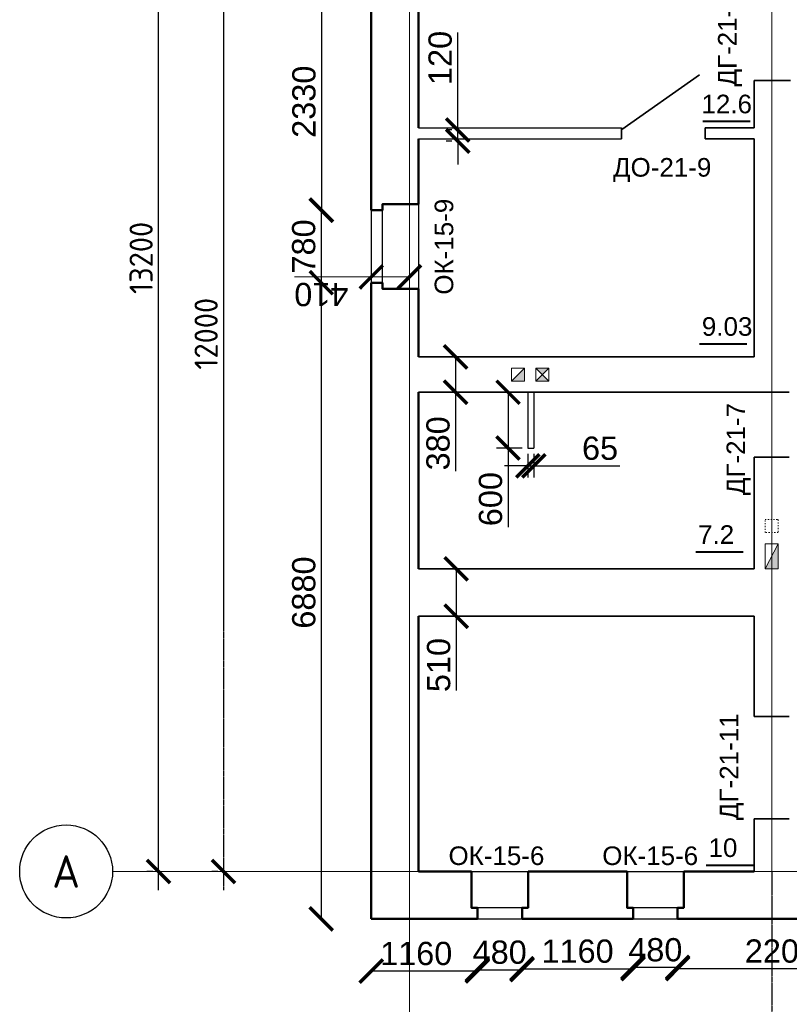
# Model space of a CAD drawing. Header units: millimetres. Extents: x -2096172177 to 2055029645, y -728784453 to 1899906214.
# Tile 47 of 109: x 1771006 to 1779290, y 933239 to 943830. Entities that reach past the tile are written whole.
import ezdxf
from ezdxf.enums import TextEntityAlignment as Align

# ---------------------------------------------------------------- set-up
doc = ezdxf.new("R2010")
doc.units = ezdxf.units.MM
doc.linetypes.add('ACAD_ISO03W100', pattern=[30, 12, -18])
doc.linetypes.add('DASHDOT_axis', pattern=[24, 20, -1.5, 1, -1.5])
for name, color, linetype, lineweight in [('Вентканалы', 214, 'Continuous', 18), ('Внутренние стены', 3, 'Continuous', 35), ('Двери', 20, 'Continuous', 25), ('Наружные стены', 1, 'Continuous', 50), ('Окна и двери', 4, 'Continuous', 25), ('Площади', 5, 'Continuous', 20), ('Простенки и окна', 80, 'Continuous', 18), ('Размеры окон', 6, 'Continuous', 18), ('Толщины привязок', 130, 'Continuous', 18)]:
    doc.layers.add(name, color=color, linetype=linetype, lineweight=lineweight)
doc.styles.add('GOST-2.304_Type-B', font='GOST Common.ttf')
doc.styles.add('Аннотативный', font='arial.ttf')
doc.styles.add('стиль для стен', font='arial.ttf')
doc.dimstyles.new('Для размеров СТЕН', dxfattribs={"dimtxt": 2.5, "dimasz": 2.5, "dimexe": 1.25, "dimexo": 0.625, "dimtad": 1, "dimtxsty": 'стиль для стен', "dimblk": 'ARCHTICK', "dimcen": 2.5, "dimadec": 0, "dimazin": 0, "dimtfac": 1, "dimtmove": 0, "dimatfit": 3, "dimfxl": 1, "dimarcsym": 0})

# ---------------------------------------------------------------- blocks, each defined once
blk = doc.blocks.new('_ArchTick')
at = {"color": 0, "linetype": 'ByBlock', "const_width": 0.15}
blk.add_lwpolyline([(-0.5, -0.5), (0.5, 0.5)], dxfattribs=at)
blk = doc.blocks.new('*D31')
at = {"layer": 'Defpoints', "color": 0, "transparency": 16777216}
for p in [(1774790, 941781), (1774252, 941001), (1774790, 941001)]:
    blk.add_point(p, dxfattribs=at)
at = {"layer": 'Простенки и окна', "color": 0, "lineweight": -2, "transparency": 16777216}
blk.add_line((1774252, 941781), (1774252, 941001), dxfattribs=at)
at = {"layer": 'Простенки и окна', "color": 0, "lineweight": -2, "transparency": 16777216, "xscale": 250, "yscale": 250, "zscale": 250}
for p, rotation in [((1774252, 941781), 90), ((1774252, 941001), 270)]:
    blk.add_blockref('_ArchTick', p, dxfattribs=dict(at, rotation=rotation))
at = {"layer": 'Простенки и окна', "color": 0, "transparency": 16777216, "insert": (1774064, 941391), "char_height": 250, "attachment_point": 5, "rotation": 90, "style": 'стиль для стен'}
blk.add_mtext('780', dxfattribs=at)
blk = doc.blocks.new('*D32')
at = {"layer": 'Defpoints', "color": 0, "transparency": 16777216}
for p in [(1775933, 934158), (1776413, 934158), (1776413, 933611)]:
    blk.add_point(p, dxfattribs=at)
at = {"layer": 'Простенки и окна', "color": 0, "lineweight": -2, "transparency": 16777216}
blk.add_line((1775933, 933611), (1776413, 933611), dxfattribs=at)
at = {"layer": 'Простенки и окна', "color": 0, "lineweight": -2, "transparency": 16777216, "xscale": 250, "yscale": 250, "zscale": 250, "rotation": 180}
blk.add_blockref('_ArchTick', (1775933, 933611), dxfattribs=at)
at = {"layer": 'Простенки и окна', "color": 0, "lineweight": -2, "transparency": 16777216, "xscale": 250, "yscale": 250, "zscale": 250}
blk.add_blockref('_ArchTick', (1776413, 933611), dxfattribs=at)
at = {"layer": 'Простенки и окна', "color": 0, "transparency": 16777216, "insert": (1776173, 933798), "char_height": 250, "attachment_point": 5, "style": 'стиль для стен'}
blk.add_mtext('480', dxfattribs=at)
blk = doc.blocks.new('*D33')
at = {"layer": 'Defpoints', "color": 0, "transparency": 16777216}
for p in [(1777608, 934158), (1778088, 934158), (1778088, 933637)]:
    blk.add_point(p, dxfattribs=at)
at = {"layer": 'Простенки и окна', "color": 0, "lineweight": -2, "transparency": 16777216}
blk.add_line((1777608, 933637), (1778088, 933637), dxfattribs=at)
at = {"layer": 'Простенки и окна', "color": 0, "lineweight": -2, "transparency": 16777216, "xscale": 250, "yscale": 250, "zscale": 250, "rotation": 180}
blk.add_blockref('_ArchTick', (1777608, 933637), dxfattribs=at)
at = {"layer": 'Простенки и окна', "color": 0, "lineweight": -2, "transparency": 16777216, "xscale": 250, "yscale": 250, "zscale": 250}
blk.add_blockref('_ArchTick', (1778088, 933637), dxfattribs=at)
at = {"layer": 'Простенки и окна', "color": 0, "transparency": 16777216, "insert": (1777848, 933824), "char_height": 250, "attachment_point": 5, "style": 'стиль для стен'}
blk.add_mtext('480', dxfattribs=at)
blk = doc.blocks.new('*D34')
at = {"layer": 'Defpoints', "color": 0, "transparency": 16777216}
for p in [(1774252, 941001), (1774252, 934158), (1774790, 934158)]:
    blk.add_point(p, dxfattribs=at)
at = {"layer": 'Простенки и окна', "color": 0, "lineweight": -2, "transparency": 16777216}
blk.add_line((1774252, 941001), (1774252, 934158), dxfattribs=at)
at = {"layer": 'Простенки и окна', "color": 0, "lineweight": -2, "transparency": 16777216, "xscale": 250, "yscale": 250, "zscale": 250}
for p, rotation in [((1774252, 941001), 90), ((1774252, 934158), 270)]:
    blk.add_blockref('_ArchTick', p, dxfattribs=dict(at, rotation=rotation))
at = {"layer": 'Простенки и окна', "color": 0, "transparency": 16777216, "insert": (1774065, 937668), "char_height": 250, "attachment_point": 5, "rotation": 90, "style": 'стиль для стен'}
blk.add_mtext('6880', dxfattribs=at)
blk = doc.blocks.new('*D35')
at = {"layer": 'Defpoints', "color": 0, "transparency": 16777216}
for p in [(1774251, 944116), (1774251, 941781), (1774254, 941781)]:
    blk.add_point(p, dxfattribs=at)
at = {"layer": 'Простенки и окна', "color": 0, "lineweight": -2, "transparency": 16777216}
blk.add_line((1774254, 944116), (1774254, 941781), dxfattribs=at)
at = {"layer": 'Простенки и окна', "color": 0, "lineweight": -2, "transparency": 16777216, "xscale": 250, "yscale": 250, "zscale": 250}
for p, rotation in [((1774254, 944116), 90), ((1774254, 941781), 270)]:
    blk.add_blockref('_ArchTick', p, dxfattribs=dict(at, rotation=rotation))
at = {"layer": 'Простенки и окна', "color": 0, "transparency": 16777216, "insert": (1774067, 942948), "char_height": 250, "attachment_point": 5, "rotation": 90, "style": 'стиль для стен'}
blk.add_mtext('2330', dxfattribs=at)
blk = doc.blocks.new('*D48')
at = {"layer": 'Defpoints', "color": 0, "transparency": 16777216}
for p in [(1775300, 937923), (1775300, 937413), (1775705, 937413)]:
    blk.add_point(p, dxfattribs=at)
at = {"layer": 'Толщины привязок', "color": 0, "lineweight": -2, "transparency": 16777216}
for p, q in [((1775363, 937923), (1775830, 937923)), ((1775705, 937923), (1775705, 937413)), ((1775363, 937413), (1775830, 937413)), ((1775705, 937413), (1775705, 936613))]:
    blk.add_line(p, q, dxfattribs=at)
at = {"layer": 'Толщины привязок', "color": 0, "lineweight": -2, "transparency": 16777216, "xscale": 250, "yscale": 250, "zscale": 250}
for p, rotation in [((1775705, 937923), 90), ((1775705, 937413), 270)]:
    blk.add_blockref('_ArchTick', p, dxfattribs=dict(at, rotation=rotation))
at = {"layer": 'Толщины привязок', "color": 0, "transparency": 16777216, "insert": (1775517, 936888), "char_height": 250, "attachment_point": 5, "rotation": 90, "style": 'стиль для стен'}
blk.add_mtext('510', dxfattribs=at)
blk = doc.blocks.new('*D49')
at = {"layer": 'Defpoints', "color": 0, "transparency": 16777216}
for p in [(1775300, 940203), (1775300, 939823), (1775698, 939823)]:
    blk.add_point(p, dxfattribs=at)
at = {"layer": 'Толщины привязок', "color": 0, "lineweight": -2, "transparency": 16777216}
for p, q in [((1775363, 940203), (1775823, 940203)), ((1775698, 940203), (1775698, 939823)), ((1775363, 939823), (1775823, 939823)), ((1775698, 939823), (1775698, 938973))]:
    blk.add_line(p, q, dxfattribs=at)
at = {"layer": 'Толщины привязок', "color": 0, "lineweight": -2, "transparency": 16777216, "xscale": 250, "yscale": 250, "zscale": 250}
for p, rotation in [((1775698, 940203), 90), ((1775698, 939823), 270)]:
    blk.add_blockref('_ArchTick', p, dxfattribs=dict(at, rotation=rotation))
at = {"layer": 'Толщины привязок', "color": 0, "transparency": 16777216, "insert": (1775510, 939273), "char_height": 250, "attachment_point": 5, "rotation": 90, "style": 'стиль для стен'}
blk.add_mtext('380', dxfattribs=at)
blk = doc.blocks.new('*D50')
at = {"layer": 'Defpoints', "color": 0, "transparency": 16777216}
for p in [(1775721, 942644), (1775721, 942524), (1775721, 942524)]:
    blk.add_point(p, dxfattribs=at)
at = {"layer": 'Толщины привязок', "color": 0, "lineweight": -2, "transparency": 16777216}
for p, q in [((1775721, 942644), (1775721, 943694)), ((1775659, 942644), (1775596, 942644)), ((1775721, 942524), (1775721, 942644)), ((1775659, 942524), (1775596, 942524)), ((1775721, 942524), (1775721, 942274))]:
    blk.add_line(p, q, dxfattribs=at)
at = {"layer": 'Толщины привязок', "color": 0, "lineweight": -2, "transparency": 16777216, "xscale": 250, "yscale": 250, "zscale": 250}
for p, rotation in [((1775721, 942644), 270), ((1775721, 942524), 90)]:
    blk.add_blockref('_ArchTick', p, dxfattribs=dict(at, rotation=rotation))
at = {"layer": 'Толщины привязок', "color": 0, "transparency": 16777216, "insert": (1775533, 943419), "char_height": 250, "attachment_point": 5, "rotation": 90, "style": 'стиль для стен'}
blk.add_mtext('120', dxfattribs=at)
blk = doc.blocks.new('*D51')
at = {"layer": 'Defpoints', "color": 0, "transparency": 16777216}
for p in [(1776475, 939823), (1776263, 939223), (1776475, 939223)]:
    blk.add_point(p, dxfattribs=at)
at = {"layer": 'Толщины привязок', "color": 0, "lineweight": -2, "transparency": 16777216}
for p, q in [((1776413, 939823), (1776138, 939823)), ((1776263, 939823), (1776263, 939223)), ((1776413, 939223), (1776138, 939223)), ((1776263, 939223), (1776263, 938373))]:
    blk.add_line(p, q, dxfattribs=at)
at = {"layer": 'Толщины привязок', "color": 0, "lineweight": -2, "transparency": 16777216, "xscale": 250, "yscale": 250, "zscale": 250}
for p, rotation in [((1776263, 939823), 90), ((1776263, 939223), 270)]:
    blk.add_blockref('_ArchTick', p, dxfattribs=dict(at, rotation=rotation))
at = {"layer": 'Толщины привязок', "color": 0, "transparency": 16777216, "insert": (1776075, 938673), "char_height": 250, "attachment_point": 5, "rotation": 90, "style": 'стиль для стен'}
blk.add_mtext('600', dxfattribs=at)
blk = doc.blocks.new('*D52')
at = {"layer": 'Defpoints', "color": 0, "transparency": 16777216}
for p in [(1776475, 939223), (1776540, 939223), (1776540, 939031)]:
    blk.add_point(p, dxfattribs=at)
at = {"layer": 'Толщины привязок', "color": 0, "lineweight": -2, "transparency": 16777216}
for p, q in [((1776475, 939160), (1776475, 938906)), ((1776540, 939160), (1776540, 938906)), ((1776475, 939031), (1776225, 939031)), ((1776475, 939031), (1776540, 939031)), ((1776540, 939031), (1777465, 939031))]:
    blk.add_line(p, q, dxfattribs=at)
at = {"layer": 'Толщины привязок', "color": 0, "lineweight": -2, "transparency": 16777216, "xscale": 250, "yscale": 250, "zscale": 250}
blk.add_blockref('_ArchTick', (1776475, 939031), dxfattribs=at)
at = {"layer": 'Толщины привязок', "color": 0, "lineweight": -2, "transparency": 16777216, "xscale": 250, "yscale": 250, "zscale": 250, "rotation": 180}
blk.add_blockref('_ArchTick', (1776540, 939031), dxfattribs=at)
at = {"layer": 'Толщины привязок', "color": 0, "transparency": 16777216, "insert": (1777253, 939219), "char_height": 250, "attachment_point": 5, "style": 'стиль для стен'}
blk.add_mtext('65', dxfattribs=at)
blk = doc.blocks.new('*D57')
at = {"layer": 'Defpoints', "color": 0, "transparency": 16777216}
for p in [(1776413, 933622), (1777608, 933622), (1777608, 933622)]:
    blk.add_point(p, dxfattribs=at)
at = {"layer": 'Простенки и окна', "color": 0, "lineweight": -2, "transparency": 16777216}
blk.add_line((1776413, 933622), (1777608, 933622), dxfattribs=at)
at = {"layer": 'Простенки и окна', "color": 0, "lineweight": -2, "transparency": 16777216, "xscale": 250, "yscale": 250, "zscale": 250, "rotation": 180}
blk.add_blockref('_ArchTick', (1776413, 933622), dxfattribs=at)
at = {"layer": 'Простенки и окна', "color": 0, "lineweight": -2, "transparency": 16777216, "xscale": 250, "yscale": 250, "zscale": 250}
blk.add_blockref('_ArchTick', (1777608, 933622), dxfattribs=at)
at = {"layer": 'Простенки и окна', "color": 0, "transparency": 16777216, "insert": (1777011, 933809), "char_height": 250, "attachment_point": 5, "style": 'стиль для стен'}
blk.add_mtext('1160', dxfattribs=at)
blk = doc.blocks.new('*D58')
at = {"layer": 'Defpoints', "color": 0, "transparency": 16777216}
for p in [(1774790, 934158), (1774790, 933597), (1775933, 933613)]:
    blk.add_point(p, dxfattribs=at)
at = {"layer": 'Простенки и окна', "color": 0, "lineweight": -2, "transparency": 16777216}
blk.add_line((1775933, 933597), (1774790, 933597), dxfattribs=at)
at = {"layer": 'Простенки и окна', "color": 0, "lineweight": -2, "transparency": 16777216, "xscale": 250, "yscale": 250, "zscale": 250, "rotation": 180}
blk.add_blockref('_ArchTick', (1774790, 933597), dxfattribs=at)
at = {"layer": 'Простенки и окна', "color": 0, "lineweight": -2, "transparency": 16777216, "xscale": 250, "yscale": 250, "zscale": 250}
blk.add_blockref('_ArchTick', (1775933, 933597), dxfattribs=at)
at = {"layer": 'Простенки и окна', "color": 0, "transparency": 16777216, "insert": (1775274, 933784), "char_height": 250, "attachment_point": 5, "style": 'стиль для стен'}
blk.add_mtext('1160', dxfattribs=at)
blk = doc.blocks.new('*D59')
at = {"layer": 'Defpoints', "color": 0, "transparency": 16777216}
for p in [(1778088, 933639), (1780311, 933623), (1780311, 933623)]:
    blk.add_point(p, dxfattribs=at)
at = {"layer": 'Простенки и окна', "color": 0, "lineweight": -2, "transparency": 16777216}
blk.add_line((1778088, 933623), (1780311, 933623), dxfattribs=at)
at = {"layer": 'Простенки и окна', "color": 0, "lineweight": -2, "transparency": 16777216, "xscale": 250, "yscale": 250, "zscale": 250, "rotation": 180}
blk.add_blockref('_ArchTick', (1778088, 933623), dxfattribs=at)
at = {"layer": 'Простенки и окна', "color": 0, "lineweight": -2, "transparency": 16777216, "xscale": 250, "yscale": 250, "zscale": 250}
blk.add_blockref('_ArchTick', (1780311, 933623), dxfattribs=at)
at = {"layer": 'Простенки и окна', "color": 0, "transparency": 16777216, "insert": (1779200, 933810), "char_height": 250, "attachment_point": 5, "style": 'стиль для стен'}
blk.add_mtext('2200', dxfattribs=at)

msp = doc.modelspace()

# ---------------------------------------------------------------- hatches: boundary and pattern name
at = {"layer": 'Вентканалы'}
h = msp.add_hatch(color=256, dxfattribs=at)
h.dxf.hatch_style = 1
h.paths.add_polyline_path([(1776300.114, 939942.654), (1776440.114, 939942.654), (1776440.114, 940082.654)])
h = msp.add_hatch(color=256, dxfattribs=at)
h.dxf.hatch_style = 1
h.paths.add_polyline_path([(1776700.114, 940082.654), (1776560.114, 940082.654), (1776630.114, 940012.654)])
h.paths.add_polyline_path([(1776700.114, 939942.654), (1776630.114, 940012.654), (1776560.114, 939942.654)])
h = msp.add_hatch(color=256, dxfattribs=at)
h.dxf.hatch_style = 1
h.paths.add_polyline_path([(1779170.111, 938192.654), (1779030.111, 937922.654), (1779170.111, 937922.654)])

# ---------------------------------------------------------------- linework, layer by layer
for p, q in [((1772500.484, 934467.654), (1772500.484, 948067.654)), ((1773200.484, 946867.654), (1773200.484, 937467.654))]:
    msp.add_line(p, q)
at = {"linetype": 'DASHDOT_axis', "lineweight": 20, "ltscale": 0.6}
for p, q in [((1775200.484, 947867.654), (1775200.484, 934667.654)), ((1779100.484, 947867.654), (1779100.484, 934667.654)), ((1775200.484, 934667.654), (1772000.484, 934667.654)), ((1775200.484, 934667.654), (1775200.484, 931467.654))]:
    msp.add_line(p, q, dxfattribs=at)
at = {"linetype": 'DASHDOT_axis'}
for p, q in [((1773200.484, 937867.654), (1773200.484, 934467.654)), ((1772437.984, 934667.654), (1772375.484, 934667.654)), ((1773137.984, 934667.654), (1773075.484, 934667.654)), ((1779100.484, 934667.654), (1779100.484, 931467.654))]:
    msp.add_line(p, q, dxfattribs=at)
at = {"linetype": 'DASHDOT_axis', "lineweight": 15, "ltscale": 100}
msp.add_line((1775200.484, 934667.654), (1785400.484, 934667.654), dxfattribs=at)
msp.add_circle((1771505.859, 934667.654), 500)
at = {"layer": 'Вентканалы'}
for p, q in [((1776300.114, 939942.654), (1776440.114, 940082.654)), ((1776560.114, 939942.654), (1776700.114, 940082.654)), ((1776560.114, 940082.654), (1776700.114, 939942.654)), ((1779170.111, 938192.654), (1779030.111, 937922.654))]:
    msp.add_line(p, q, dxfattribs=at)
for points in [[(1776300.114, 940082.654), (1776440.114, 940082.654), (1776440.114, 939942.654), (1776300.114, 939942.654)], [(1776560.114, 940082.654), (1776700.114, 940082.654), (1776700.114, 939942.654), (1776560.114, 939942.654)], [(1779030.111, 937922.654), (1779030.111, 938192.654), (1779170.111, 938192.654), (1779170.111, 937922.654)]]:
    msp.add_lwpolyline(points, close=True, dxfattribs=at)
at = {"layer": 'Вентканалы', "linetype": 'ACAD_ISO03W100'}
msp.add_lwpolyline([(1779030.111, 938452.654), (1779170.111, 938452.654), (1779170.111, 938312.654), (1779030.111, 938312.654)], close=True, dxfattribs=at)
at = {"layer": 'Внутренние стены'}
for p, q in [((1777487.255, 942647.987), (1778322.425, 943235.549)), ((1778910.484, 943174.573), (1778910.484, 942667.654)), ((1778910.484, 943174.573), (1779302.763, 943174.573)), ((1777485.02, 942547.654), (1777485.02, 942667.654)), ((1778385.02, 942667.654), (1778910.484, 942667.654)), ((1778385.02, 942547.654), (1778385.02, 942667.654)), ((1778910.484, 942547.654), (1778910.484, 940202.654)), ((1775300.484, 940202.654), (1778910.484, 940202.654)), ((1775300.484, 939822.654), (1778910.484, 939822.654)), ((1778910.484, 939122.654), (1778910.484, 937922.654)), ((1775300.484, 937922.654), (1778910.484, 937922.654)), ((1775300.484, 937412.654), (1778910.484, 937412.654)), ((1778910.484, 937412.654), (1778910.484, 936335.15)), ((1778910.484, 935235.154), (1778910.484, 934667.654))]:
    msp.add_line(p, q, dxfattribs=at)
at = {"layer": 'Внутренние стены', "lineweight": 30}
for p, q in [((1775300.484, 942667.654), (1777485.02, 942667.654)), ((1776475.02, 939822.654), (1776475.02, 939222.654)), ((1776540.02, 939822.654), (1776540.02, 939222.654)), ((1776475.02, 939222.654), (1776540.02, 939222.654))]:
    msp.add_line(p, q, dxfattribs=at)
at = {"layer": 'Внутренние стены', "color": 3, "lineweight": 30}
msp.add_line((1775300.484, 942547.654), (1777485.02, 942547.654), dxfattribs=at)
at = {"layer": 'Внутренние стены', "color": 3}
msp.add_line((1778385.02, 942547.654), (1778910.484, 942547.654), dxfattribs=at)
at = {"layer": 'Внутренние стены'}
for points in [[(1778910.484, 939822.654), (1779290.484, 939822.654)], [(1778910.484, 939122.654), (1779290.484, 939122.654)], [(1778910.484, 936335.15), (1779290.484, 936335.154)], [(1778910.484, 935235.154), (1779290.484, 935235.154)]]:
    msp.add_lwpolyline(points, dxfattribs=at)
at = {"layer": 'Наружные стены'}
for p, q in [((1774790.484, 941780.793), (1774790.484, 944115.899)), ((1775300.484, 942667.654), (1775300.484, 944050.899)), ((1775300.484, 941845.793), (1775300.484, 942547.654)), ((1774790.484, 934157.654), (1774790.484, 941000.793)), ((1775300.484, 940202.654), (1775300.484, 940935.793)), ((1775300.484, 937922.654), (1775300.484, 939822.654)), ((1775300.484, 934667.654), (1775300.484, 937412.654)), ((1775868.468, 934667.654), (1775300.484, 934667.654)), ((1775868.468, 934277.654), (1775868.468, 934667.654)), ((1776478.468, 934667.654), (1776478.468, 934277.654)), ((1777543.468, 934667.654), (1776478.468, 934667.654)), ((1778910.484, 934667.654), (1778153.468, 934667.654)), ((1775933.468, 934157.654), (1774790.484, 934157.654)), ((1777608.468, 934157.654), (1776413.468, 934157.654)), ((1780311.468, 934157.654), (1778088.468, 934157.654))]:
    msp.add_line(p, q, dxfattribs=at)
for points in [[(1774790.484, 941780.793), (1774910.484, 941780.793), (1774910.484, 941845.793), (1775300.484, 941845.793)], [(1774790.484, 941000.793), (1774910.484, 941000.793), (1774910.484, 940935.793), (1775300.484, 940935.793)], [(1775933.468, 934157.654), (1775933.468, 934277.654), (1775868.468, 934277.654), (1775868.468, 934667.654)], [(1776413.468, 934157.654), (1776413.468, 934277.654), (1776478.468, 934277.654), (1776478.468, 934667.654)], [(1777608.468, 934157.654), (1777608.468, 934277.654), (1777543.468, 934277.654), (1777543.468, 934667.654)], [(1778088.468, 934157.654), (1778088.468, 934277.654), (1778153.468, 934277.654), (1778153.468, 934667.654)]]:
    msp.add_lwpolyline(points, dxfattribs=at)
at = {"layer": 'Окна и двери'}
for p, q in [((1774910.484, 941845.793), (1774910.484, 941780.793)), ((1774910.484, 941000.793), (1774910.484, 941845.793)), ((1774910.484, 941845.793), (1775300.484, 941845.793)), ((1775300.484, 941845.793), (1775300.484, 940935.793)), ((1774910.484, 941780.793), (1774790.484, 941780.793)), ((1774790.484, 941780.793), (1774790.484, 941000.793)), ((1774910.484, 940935.793), (1774910.484, 941510.793)), ((1774790.484, 941000.793), (1774910.484, 941000.793)), ((1775300.484, 940935.793), (1774910.484, 940935.793)), ((1775868.468, 934667.654), (1776478.468, 934667.654)), ((1777543.468, 934277.654), (1777543.468, 934667.654)), ((1777543.468, 934667.654), (1778153.468, 934667.654)), ((1778153.468, 934667.654), (1778153.468, 934277.654)), ((1775868.468, 934277.654), (1775933.468, 934277.654)), ((1776413.468, 934277.654), (1775868.468, 934277.654)), ((1776478.468, 934277.654), (1775903.468, 934277.654)), ((1775933.468, 934277.654), (1775933.468, 934157.654)), ((1776413.468, 934157.654), (1776413.468, 934277.654)), ((1777543.468, 934277.654), (1777608.468, 934277.654)), ((1778088.468, 934277.654), (1777543.468, 934277.654)), ((1778153.468, 934277.654), (1777578.468, 934277.654)), ((1777608.468, 934277.654), (1777608.468, 934157.654)), ((1778088.468, 934157.654), (1778088.468, 934277.654)), ((1775933.468, 934157.654), (1776413.468, 934157.654)), ((1777608.468, 934157.654), (1778088.468, 934157.654))]:
    msp.add_line(p, q, dxfattribs=at)
at = {"layer": 'Площади', "lineweight": 40}
for p, q in [((1778359.412, 942737.07), (1778868.601, 942737.07)), ((1778323.835, 940343.557), (1778833.024, 940343.557)), ((1778283.113, 938105.497), (1778792.302, 938105.497)), ((1778395.572, 934736.891), (1778904.761, 934736.891))]:
    msp.add_line(p, q, dxfattribs=at)
at = {"layer": 'Толщины привязок'}
for p, q in [((1774790.484, 941063.293), (1774790.484, 941188.293)), ((1774790.484, 941063.293), (1773965.484, 941063.293)), ((1775200.484, 941063.293), (1774790.484, 941063.293))]:
    msp.add_line(p, q, dxfattribs=at)

# ---------------------------------------------------------------- block references
at = {"linetype": 'DASHDOT_axis', "xscale": 250, "yscale": 250, "zscale": 250, "rotation": 269.9999999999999}
for p in [(1772500.484, 934667.654), (1773200.484, 934667.654)]:
    msp.add_blockref('_ArchTick', p, dxfattribs=at)
at = {"layer": 'Толщины привязок', "xscale": 250, "yscale": 250, "zscale": 250, "rotation": 180}
msp.add_blockref('_ArchTick', (1774790.484, 941063.293), dxfattribs=at)
at = {"layer": 'Толщины привязок', "xscale": 250, "yscale": 250, "zscale": 250}
msp.add_blockref('_ArchTick', (1775200.484, 941063.293), dxfattribs=at)

# ---------------------------------------------------------------- texts
at = {"linetype": 'DASHDOT_axis', "style": 'GOST-2.304_Type-B'}
msp.add_text('А', height=350, dxfattribs=at).set_placement((1771505.859, 934667.654), align=Align.MIDDLE_CENTER)
at = {"linetype": 'DASHDOT_axis', "char_height": 250, "attachment_point": 5, "rotation": 90, "style": 'GOST-2.304_Type-B', "bg_fill": 3, "box_fill_scale": 1.1, "bg_fill_color": 256, "bg_fill_true_color": 13158600, "bg_fill_transparency": 0}
for s, insert in [('13200', (1772312.984, 941267.654)), ('12000', (1773012.984, 940451.964))]:
    msp.add_mtext(s, dxfattribs=dict(at, insert=insert))
at = {"layer": 'Двери', "style": 'Аннотативный'}
for s, p in [('ДГ-21-9', (1778722.815, 943110.735)), ('ДГ-21-7', (1778814.733, 938715.358)), ('ДГ-21-11', (1778741.791, 935220.388))]:
    msp.add_text(s, height=200, rotation=90, dxfattribs=at).set_placement(p)
msp.add_text('ДО-21-9', height=200, dxfattribs=at).set_placement((1777392.564, 942142.135))
at = {"layer": 'Площади', "style": 'Аннотативный'}
for s, p in [('12.6', (1778344.785, 942823.685)), ('9.03', (1778349.14, 940430.173)), ('7.2', (1778308.418, 938192.112)), ('10', (1778420.877, 934823.506))]:
    msp.add_text(s, height=200, dxfattribs=at).set_placement(p)
at = {"layer": 'Размеры окон', "style": 'Аннотативный'}
msp.add_text('ОК-15-9', height=200, rotation=90, dxfattribs=at).set_placement((1775672.964, 940872.279))
for p in [(1775621.772, 934737.148), (1777276.768, 934736.891)]:
    msp.add_text('ОК-15-6', height=200, dxfattribs=at).set_placement(p)
at = {"layer": 'Толщины привязок', "insert": (1774252.984, 940875.793), "char_height": 250, "attachment_point": 5, "rotation": 180, "style": 'стиль для стен'}
msp.add_mtext('410', dxfattribs=at)

# ---------------------------------------------------------------- dimensions: what is measured, and where the dimension line sits
at = {"layer": 'Простенки и окна'}
dim = msp.add_linear_dim(base=(1774254.385, 941780.793), p1=(1774251.302, 944115.899), p2=(1774251.302, 941780.793), angle=90, text='2330', dimstyle='Для размеров СТЕН', override={"dimse1": 1, "dimse2": 1}, dxfattribs=at)
dim.commit()
dim.dimension.update_dxf_attribs({"geometry": '*D35', "text_midpoint": (1774066.885, 942948.346)})
dim = msp.add_linear_dim(base=(1774251.976, 941000.793), p1=(1774790.484, 941780.793), p2=(1774790.484, 941000.793), angle=270, dimstyle='Для размеров СТЕН', override={"dimse1": 1, "dimse2": 1}, dxfattribs=at)
dim.commit()
dim.dimension.update_dxf_attribs({"geometry": '*D31', "text_midpoint": (1774064.476, 941390.793)})
dim = msp.add_linear_dim(base=(1774252.21, 934157.654), p1=(1774252.21, 941000.793), p2=(1774790.484, 934157.654), angle=90, text='6880', dimstyle='Для размеров СТЕН', override={"dimse1": 1, "dimse2": 1}, dxfattribs=at)
dim.commit()
dim.dimension.update_dxf_attribs({"geometry": '*D34', "text_midpoint": (1774252.21, 937667.654), "dimtype": 160})
dim = msp.add_linear_dim(base=(1774790.484, 933596.605), p1=(1775933.468, 933613.222), p2=(1774790.484, 934157.654), text='1160', dimstyle='Для размеров СТЕН', override={"dimse1": 1, "dimse2": 1}, dxfattribs=at)
dim.commit()
dim.dimension.update_dxf_attribs({"geometry": '*D58', "text_midpoint": (1775273.781, 933596.605), "dimtype": 160})
for base, p1, p2, picture, middle in [((1776413.468, 933610.576), (1775933.468, 934157.654), (1776413.468, 934157.654), '*D32', (1776173.468, 933610.576)), ((1778088.468, 933636.544), (1777608.468, 934157.654), (1778088.468, 934157.654), '*D33', (1777848.468, 933636.544))]:
    dim = msp.add_linear_dim(base=base, p1=p1, p2=p2, dimstyle='Для размеров СТЕН', override={"dimse1": 1, "dimse2": 1}, dxfattribs=at)
    dim.commit()
    dim.dimension.update_dxf_attribs({"geometry": picture, "text_midpoint": middle, "dimtype": 160})
for base, p1, p2, text, picture, middle in [((1777608.468, 933621.793), (1776413.468, 933621.793), (1777608.468, 933621.793), '1160', '*D57', (1777010.968, 933809.293)), ((1780311.468, 933622.793), (1778088.468, 933639.191), (1780311.468, 933622.793), '2200', '*D59', (1779199.968, 933810.293))]:
    dim = msp.add_linear_dim(base=base, p1=p1, p2=p2, text=text, dimstyle='Для размеров СТЕН', override={"dimse1": 1, "dimse2": 1}, dxfattribs=at)
    dim.commit()
    dim.dimension.update_dxf_attribs({"geometry": picture, "text_midpoint": middle})
at = {"layer": 'Толщины привязок'}
dim = msp.add_linear_dim(base=(1775720.961, 942523.839), p1=(1775721.413, 942643.839), p2=(1775721.413, 942523.839), angle=90, dimstyle='Для размеров СТЕН', dxfattribs=at)
dim.commit()
dim.dimension.update_dxf_attribs({"geometry": '*D50', "text_midpoint": (1775720.961, 943418.839), "dimtype": 160})
for base, p1, p2, picture, middle in [((1775697.673, 939822.654), (1775300.484, 940202.654), (1775300.484, 939822.654), '*D49', (1775510.173, 939272.654)), ((1776262.707, 939222.654), (1776475.02, 939822.654), (1776475.02, 939222.654), '*D51', (1776075.207, 938672.654)), ((1775704.596, 937412.654), (1775300.484, 937922.654), (1775300.484, 937412.654), '*D48', (1775517.096, 936887.654))]:
    dim = msp.add_linear_dim(base=base, p1=p1, p2=p2, angle=90, dimstyle='Для размеров СТЕН', dxfattribs=at)
    dim.commit()
    dim.dimension.update_dxf_attribs({"geometry": picture, "text_midpoint": middle})
dim = msp.add_linear_dim(base=(1776540.02, 939031.219), p1=(1776475.02, 939222.654), p2=(1776540.02, 939222.654), dimstyle='Для размеров СТЕН', dxfattribs=at)
dim.commit()
dim.dimension.update_dxf_attribs({"geometry": '*D52', "text_midpoint": (1777252.52, 939218.719)})

doc.saveas('drawing.dxf')
